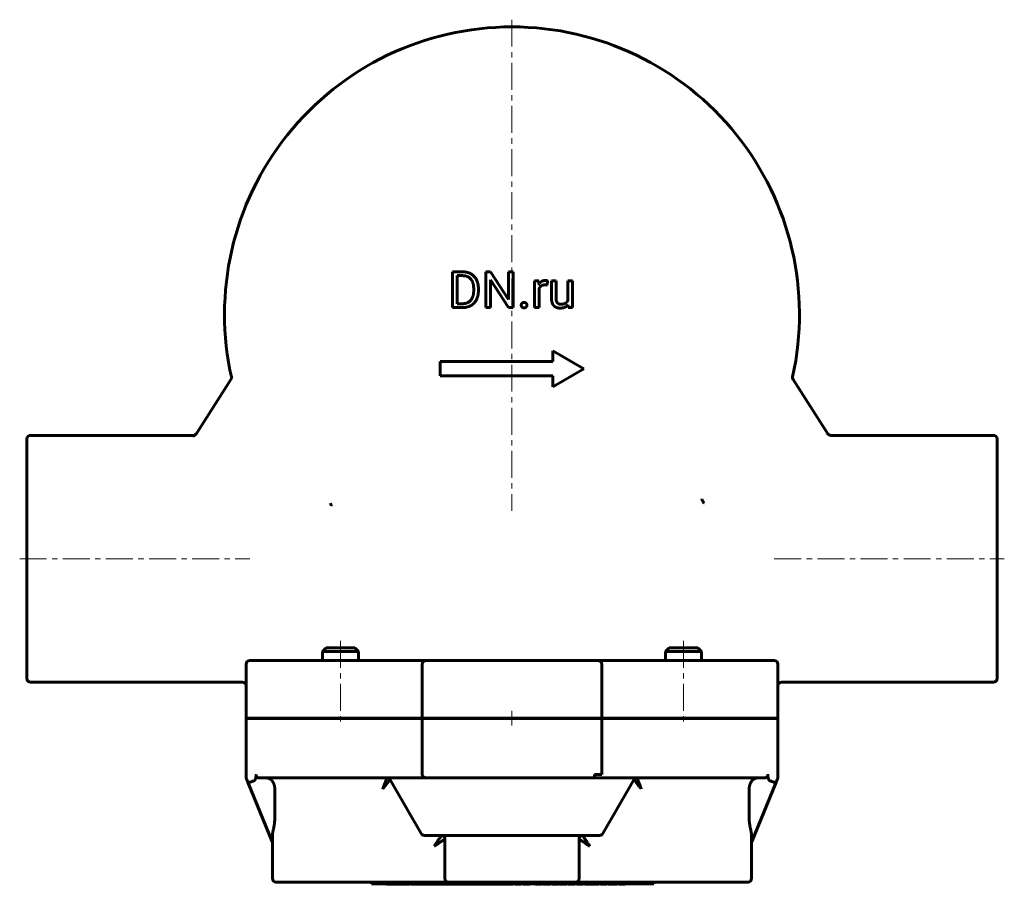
# Model space of a CAD drawing. Header units: millimetres. Extents: x -137 to 137, y -119 to 121.
import ezdxf

# ---------------------------------------------------------------- set-up
doc = ezdxf.new("R2010")
doc.units = ezdxf.units.MM
doc.linetypes.add('K5LT_AXLED', pattern=[12, 7.5, -1.5, 1.5, -1.5])
doc.linetypes.add('K5LT_BASIC', pattern=[0])
doc.layers.add('Системный слой (1)', color=7, linetype='Continuous', true_color=0x6c6c6c)

# ---------------------------------------------------------------- blocks, each defined once
blk = doc.blocks.new('U0')
at = {"layer": 'Системный слой (1)', "color": 143, "linetype": 'K5LT_BASIC', "lineweight": 60, "true_color": 0x33acca}
for p, q in [((-42.73, -56.96), (-42.56, -57)), ((-42.56, -57), (-42.43, -57.02)), ((-42.43, -57.02), (-42.33, -57.03))]:
    blk.add_line(p, q, dxfattribs=at)
blk = doc.blocks.new('U1')
at = {"layer": 'Системный слой (1)', "color": 143, "linetype": 'K5LT_BASIC', "lineweight": 60, "true_color": 0x33acca}
for p, q in [((-52.73, -54.53), (-47.73, -54.53)), ((-47.73, -54.53), (-42.73, -54.53))]:
    blk.add_line(p, q, dxfattribs=at)
blk = doc.blocks.new('U2')
at = {"layer": 'Системный слой (1)', "color": 143, "linetype": 'K5LT_BASIC', "lineweight": 60, "true_color": 0x33acca}
for p, q in [((-47.73, -53.53), (-51.73, -53.53)), ((-43.73, -53.53), (-47.73, -53.53))]:
    blk.add_line(p, q, dxfattribs=at)
blk = doc.blocks.new('U3')
at = {"layer": 'Системный слой (1)', "color": 143, "linetype": 'K5LT_BASIC', "lineweight": 60, "true_color": 0x33acca}
for start, end in [(89.9981, 90), (30, 89.9981)]:
    blk.add_arc((-34.81, -90.7), 1, start, end, dxfattribs=at)
blk = doc.blocks.new('U4')
at = {"layer": 'Системный слой (1)', "color": 143, "linetype": 'K5LT_BASIC', "lineweight": 60, "true_color": 0x33acca}
for p, q in [((73.85, -57.5), (73.87, -57.54)), ((73.87, -57.54), (73.89, -57.57)), ((73.89, -57.57), (73.91, -57.61))]:
    blk.add_line(p, q, dxfattribs=at)
blk = doc.blocks.new('U5')
at = {"layer": 'Системный слой (1)', "color": 143, "linetype": 'K5LT_BASIC', "lineweight": 60, "true_color": 0x33acca}
for p, q in [((73.87, -57.53), (73.84, -57.49)), ((73.89, -57.58), (73.87, -57.53)), ((73.91, -57.62), (73.89, -57.58))]:
    blk.add_line(p, q, dxfattribs=at)
blk = doc.blocks.new('U6')
at = {"layer": 'Системный слой (1)', "color": 143, "linetype": 'K5LT_BASIC', "lineweight": 60, "true_color": 0x33acca}
for start, end in [(26.5802, 32.7243), (0, 6.2518)]:
    blk.add_arc((73, -58.03), 1, start, end, dxfattribs=at)
blk = doc.blocks.new('U7')
at = {"layer": 'Системный слой (1)', "color": 143, "linetype": 'K5LT_BASIC', "lineweight": 60, "true_color": 0x33acca}
for p, q in [((-23, -89.7), (-24, -89.7)), ((24, -89.7), (23, -89.7))]:
    blk.add_line(p, q, dxfattribs=at)
blk = doc.blocks.new('U8')
at = {"layer": 'Системный слой (1)', "color": 143, "linetype": 'K5LT_BASIC', "lineweight": 60, "true_color": 0x33acca}
for p, q in [((42.33, -57.03), (42.43, -57.02)), ((42.43, -57.02), (42.56, -57)), ((42.56, -57), (42.73, -56.96))]:
    blk.add_line(p, q, dxfattribs=at)
blk = doc.blocks.new('U9')
at = {"layer": 'Системный слой (1)', "color": 143, "linetype": 'K5LT_BASIC', "lineweight": 60, "true_color": 0x33acca}
for p, q in [((-88.71, 5.63), (-88.38, 5.68)), ((-88.38, 5.68), (-88.09, 5.84)), ((-88.09, 5.84), (-87.86, 6.09))]:
    blk.add_line(p, q, dxfattribs=at)
blk = doc.blocks.new('U10')
at = {"layer": 'Системный слой (1)', "color": 143, "linetype": 'K5LT_BASIC', "lineweight": 60, "true_color": 0x33acca}
for p, q in [((135, -28.7), (135, 4.63)), ((135, -62.03), (135, -28.7))]:
    blk.add_line(p, q, dxfattribs=at)
blk = doc.blocks.new('U11')
at = {"layer": 'Системный слой (1)', "color": 143, "linetype": 'K5LT_BASIC', "lineweight": 60, "true_color": 0x33acca}
for start, end in [(90.0019, 150), (90, 90.0019)]:
    blk.add_arc((34.81, -90.7), 1, start, end, dxfattribs=at)
blk = doc.blocks.new('U12')
at = {"layer": 'Системный слой (1)', "color": 143, "linetype": 'K5LT_BASIC', "lineweight": 60, "true_color": 0x33acca}
for p, q in [((47.73, -53.53), (43.73, -53.53)), ((51.73, -53.53), (47.73, -53.53))]:
    blk.add_line(p, q, dxfattribs=at)
blk = doc.blocks.new('U13')
at = {"layer": 'Системный слой (1)', "color": 143, "linetype": 'K5LT_BASIC', "lineweight": 60, "true_color": 0x33acca}
for p, q in [((42.73, -54.53), (47.73, -54.53)), ((47.73, -54.53), (52.73, -54.53))]:
    blk.add_line(p, q, dxfattribs=at)

msp = doc.modelspace()

# ---------------------------------------------------------------- linework, layer by layer
at = {"layer": 'Системный слой (1)', "color": 30, "linetype": 'K5LT_AXLED', "lineweight": 18, "true_color": 0xff8000}
for p, q in [((0, 121.3), (0, -15.33)), ((-137, -28.7), (-73, -28.7)), ((73, -28.7), (137, -28.7)), ((-47.73, -51.53), (-47.73, -75.03)), ((47.73, -51.53), (47.73, -75.03)), ((0, -71.03), (0, -75.13))]:
    msp.add_line(p, q, dxfattribs=at)
at = {"layer": 'Системный слой (1)', "color": 143, "linetype": 'K5LT_BASIC', "lineweight": 60, "true_color": 0x33acca}
for p, q in [((-16.57, 51.15), (-13.75, 51.15)), ((-16.57, 41.18), (-16.57, 51.15)), ((-15.25, 50.07), (-13.75, 50.07)), ((-15.25, 42.26), (-15.25, 50.07)), ((-7.31, 51.15), (-5.99, 51.15)), ((-7.31, 41.18), (-7.31, 51.15)), ((-5.99, 51.15), (-0.95, 43.44)), ((-0.95, 51.15), (0.36, 51.15)), ((-0.95, 43.44), (-0.95, 51.15)), ((0.36, 51.15), (0.36, 41.18)), ((-0.97, 41.18), (-5.99, 48.87)), ((-5.99, 48.87), (-5.99, 41.18)), ((6.26, 41.18), (6.26, 48.59)), ((6.26, 48.59), (7.49, 48.59)), ((7.49, 48.59), (7.51, 47.74)), ((9.84, 48.63), (9.83, 47.45)), ((10.99, 48.59), (12.26, 48.59)), ((10.99, 43.81), (10.99, 48.59)), ((12.26, 48.59), (12.26, 43.8)), ((15.55, 43.2), (15.55, 48.59)), ((15.55, 48.59), (16.83, 48.59)), ((16.83, 48.59), (16.83, 41.18)), ((-10.66, 46.47), (-10.66, 45.86)), ((-9.35, 46.46), (-9.35, 45.86)), ((7.52, 46.44), (7.52, 41.18)), ((-16.57, 41.18), (-13.87, 41.18)), ((-15.25, 42.26), (-13.87, 42.26)), ((-7.31, 41.18), (-5.99, 41.18)), ((-0.97, 41.18), (0.36, 41.18)), ((6.26, 41.18), (7.52, 41.18)), ((15.61, 41.18), (15.59, 41.91)), ((15.61, 41.18), (16.83, 41.18)), ((11.34, 26.18), (11.34, 29.18)), ((11.34, 29.18), (20, 24.18)), ((-20, 26.18), (11.34, 26.18)), ((-20, 22.18), (-20, 26.18)), ((-20, 22.18), (11.34, 22.18)), ((20, 24.18), (11.34, 19.18)), ((11.34, 19.18), (11.34, 22.18)), ((-78.7, 20.46), (-87.63, 6.45)), ((-78.7, 20.46), (-77.95, 21.64)), ((87.88, 6.06), (78.22, 21.22)), ((-88.71, 5.63), (-134, 5.63)), ((-87.63, 6.45), (-87.93, 5.99)), ((134, 5.63), (88.71, 5.63)), ((-135, 4.63), (-135, -62.03)), ((-51.73, -53.53), (-52.73, -54.53)), ((-52.73, -54.53), (-52.73, -57.03)), ((-43.73, -53.53), (-42.73, -54.53)), ((-42.73, -54.53), (-42.73, -57.03)), ((43.73, -53.53), (42.73, -54.53)), ((42.73, -54.53), (42.73, -57.03)), ((51.73, -53.53), (52.73, -54.53)), ((52.73, -54.53), (52.73, -57.03)), ((-72, -57.03), (-73, -57.03)), ((-72, -57.03), (-73, -57.03)), ((-71.77, -57.03), (-72, -57.03)), ((-69.88, -57.03), (-71.77, -57.03)), ((-61.58, -57.03), (-69.88, -57.03)), ((-61.5, -57.03), (-61.58, -57.03)), ((-50.22, -57.03), (-61.5, -57.03)), ((-49.94, -57.03), (-50.22, -57.03)), ((-25.36, -57.03), (-49.94, -57.03)), ((-24, -57.03), (-25.36, -57.03)), ((-23, -57.03), (-24, -57.03)), ((23, -57.03), (-23, -57.03)), ((24, -57.03), (23, -57.03)), ((25.36, -57.03), (24, -57.03)), ((49.94, -57.03), (25.36, -57.03)), ((50.22, -57.03), (49.94, -57.03)), ((61.5, -57.03), (50.22, -57.03)), ((61.58, -57.03), (61.5, -57.03)), ((69.88, -57.03), (61.58, -57.03)), ((71.77, -57.03), (69.88, -57.03)), ((72, -57.03), (71.77, -57.03)), ((73, -57.03), (72, -57.03)), ((73, -57.03), (72, -57.03)), ((-74, -58.03), (-74, -73.03)), ((-25, -58.03), (-25, -73.03)), ((25, -73.03), (25, -58.03)), ((74, -73.03), (74, -58.03)), ((-75, -63.03), (-134, -63.03)), ((134, -63.03), (75, -63.03)), ((-74, -73.03), (-72, -73.03)), ((-72, -73.13), (-74, -73.13)), ((-74, -73.13), (-74, -89.31)), ((-71.77, -73.03), (-72, -73.03)), ((-71.77, -73.13), (-72, -73.13)), ((-71.77, -73.03), (-70.83, -73.03)), ((-70.83, -73.13), (-71.77, -73.13)), ((-62.52, -73.03), (-70.83, -73.03)), ((-62.52, -73.13), (-70.83, -73.13)), ((-62.52, -73.03), (-62.49, -73.03)), ((-62.49, -73.13), (-62.52, -73.13)), ((-62.49, -73.03), (-50.4, -73.03)), ((-50.4, -73.13), (-62.49, -73.13)), ((-50.4, -73.03), (-50.26, -73.03)), ((-50.26, -73.13), (-50.4, -73.13)), ((-25.68, -73.03), (-50.26, -73.03)), ((-25.68, -73.13), (-50.26, -73.13)), ((-25.68, -73.03), (-25, -73.03)), ((-25, -73.13), (-25.68, -73.13)), ((-25.12, -73.03), (-25.12, -73.13)), ((-25, -73.03), (-23, -73.03)), ((-23, -73.13), (-25, -73.13)), ((-25, -73.13), (-25, -88.7)), ((23, -73.03), (-23, -73.03)), ((23, -73.13), (-23, -73.13)), ((23, -73.03), (25, -73.03)), ((25, -73.13), (23, -73.13)), ((25, -73.03), (25.68, -73.03)), ((25, -73.13), (25, -88.7)), ((25.68, -73.13), (25, -73.13)), ((25.12, -73.03), (25.12, -73.13)), ((50.26, -73.03), (25.68, -73.03)), ((50.26, -73.13), (25.68, -73.13)), ((50.26, -73.03), (50.4, -73.03)), ((50.4, -73.13), (50.26, -73.13)), ((50.4, -73.03), (62.49, -73.03)), ((62.49, -73.13), (50.4, -73.13)), ((62.49, -73.03), (62.52, -73.03)), ((62.52, -73.13), (62.49, -73.13)), ((70.83, -73.03), (62.52, -73.03)), ((70.83, -73.13), (62.52, -73.13)), ((70.83, -73.03), (71.77, -73.03)), ((71.77, -73.13), (70.83, -73.13)), ((72, -73.03), (71.77, -73.03)), ((72, -73.13), (71.77, -73.13)), ((72, -73.03), (74, -73.03)), ((74, -73.13), (72, -73.13)), ((74, -73.13), (74, -89.31)), ((-73.85, -90.06), (-73.63, -90.62)), ((-70.39, -89.7), (-69.88, -89.7)), ((-69.88, -89.7), (-61.58, -89.7)), ((-69.88, -89.7), (-68.38, -89.7)), ((-62.9, -89.7), (-64.68, -89.7)), ((-61.58, -89.7), (-61.5, -89.7)), ((-61.5, -89.7), (-50.22, -89.7)), ((-50.22, -89.7), (-49.94, -89.7)), ((-49.94, -89.7), (-25.36, -89.7)), ((-25.29, -105.2), (-33.95, -90.2)), ((-25.36, -89.7), (-24, -89.7)), ((-24, -89.7), (-23, -89.7)), ((-23, -89.7), (23, -89.7)), ((25, -88.7), (23, -88.7)), ((23, -88.7), (23, -89.7)), ((24, -89.7), (25.36, -89.7)), ((25.29, -105.2), (33.95, -90.2)), ((25.36, -89.7), (49.94, -89.7)), ((49.94, -89.7), (50.22, -89.7)), ((50.22, -89.7), (61.5, -89.7)), ((61.5, -89.7), (61.58, -89.7)), ((61.58, -89.7), (69.88, -89.7)), ((69.88, -89.7), (70.39, -89.7)), ((73.63, -90.62), (73.85, -90.06)), ((-73.63, -90.62), (-73.51, -90.91)), ((-73.51, -90.91), (-66.68, -107.7)), ((-66.02, -100.94), (-66.02, -92.7)), ((66.02, -92.7), (66.02, -100.94)), ((66.68, -107.7), (73.51, -90.91)), ((73.51, -90.91), (73.63, -90.62)), ((-71.94, -94.76), (-71.7, -95.36)), ((71.7, -95.36), (71.95, -94.74)), ((-66.68, -105.96), (-66.68, -117.7)), ((-24.42, -105.7), (24.42, -105.7)), ((-18.65, -106.7), (-18.65, -117.7)), ((18.65, -106.7), (18.65, -117.7)), ((66.68, -117.7), (66.68, -105.96)), ((-65.68, -118.7), (-64.68, -118.7)), ((-64.68, -118.7), (-21.65, -118.7)), ((-39.14, -118.7), (-39.14, -119.2)), ((39.49, -119.2), (-39.14, -119.2)), ((-34.97, -119.3), (-34.97, -119.2)), ((-34.28, -119.3), (-34.97, -119.3)), ((-33.18, -119.3), (-34.28, -119.3)), ((-33.18, -119.3), (-33.18, -119.2)), ((-32.57, -119.3), (-33.18, -119.3)), ((-32.57, -119.3), (-32.57, -119.2)), ((-32.13, -119.3), (-32.57, -119.3)), ((-32.13, -119.3), (-32.13, -119.2)), ((-31.55, -119.3), (-32.13, -119.3)), ((-31.55, -119.3), (-31.55, -119.2)), ((-30.32, -119.3), (-31.55, -119.3)), ((-30.32, -119.3), (-30.32, -119.2)), ((-29.95, -119.3), (-30.32, -119.3)), ((-29.95, -119.3), (-29.95, -119.2)), ((-29.81, -119.3), (-29.95, -119.3)), ((-29.81, -119.3), (-29.81, -119.2)), ((-29.25, -119.3), (-29.81, -119.3)), ((-29.25, -119.3), (-29.25, -119.2)), ((-28.76, -119.3), (-29.25, -119.3)), ((-28.76, -119.3), (-28.76, -119.2)), ((-28.39, -119.3), (-28.76, -119.3)), ((-28.39, -119.3), (-28.39, -119.2)), ((-28.1, -119.3), (-28.1, -119.2)), ((-28.06, -119.3), (-28.1, -119.3)), ((-28.06, -119.3), (-28.06, -119.2)), ((-27.27, -119.3), (-28.06, -119.3)), ((-26.5, -119.3), (-27.27, -119.3)), ((-26.15, -119.3), (-26.5, -119.3)), ((-26.15, -119.3), (-26.15, -119.2)), ((-25.7, -119.3), (-26.15, -119.3)), ((-25.7, -119.3), (-25.7, -119.2)), ((-25.66, -119.3), (-25.7, -119.3)), ((-25.66, -119.3), (-25.66, -119.2)), ((-25.49, -119.3), (-25.66, -119.3)), ((-25.49, -119.3), (-25.49, -119.2)), ((-25.09, -119.3), (-25.49, -119.3)), ((-25.09, -119.3), (-25.09, -119.2)), ((-24.96, -119.3), (-25.09, -119.3)), ((-24.39, -119.3), (-24.96, -119.3)), ((-23.83, -119.3), (-24.39, -119.3)), ((-23.69, -119.3), (-23.83, -119.3)), ((-23.69, -119.3), (-23.69, -119.2)), ((-23.29, -119.3), (-23.69, -119.3)), ((-23.29, -119.3), (-23.29, -119.2)), ((-22.91, -119.3), (-23.29, -119.3)), ((-22.91, -119.3), (-22.91, -119.2)), ((-21.88, -119.3), (-22.91, -119.3)), ((-21.88, -119.3), (-21.88, -119.2)), ((-21.49, -119.3), (-21.88, -119.3)), ((-21.65, -118.7), (-17.65, -118.7)), ((-21.49, -119.3), (-21.49, -119.2)), ((-21.1, -119.3), (-21.49, -119.3)), ((-21.1, -119.3), (-21.1, -119.2)), ((-21.09, -119.3), (-21.1, -119.3)), ((-21.09, -119.3), (-21.09, -119.2)), ((-20.8, -119.3), (-21.09, -119.3)), ((-20.8, -119.3), (-20.8, -119.2)), ((-20.03, -119.3), (-20.8, -119.3)), ((-19.35, -119.3), (-20.03, -119.3)), ((-19.35, -119.3), (-19.35, -119.2)), ((-19.16, -119.3), (-19.35, -119.3)), ((-19.16, -119.3), (-19.16, -119.2)), ((-18.98, -119.3), (-19.16, -119.3)), ((-18.98, -119.3), (-18.98, -119.2)), ((-18.28, -119.3), (-18.98, -119.3)), ((-17.59, -119.3), (-18.28, -119.3)), ((-17.65, -118.7), (17.65, -118.7)), ((-17.34, -119.3), (-17.59, -119.3)), ((-17.34, -119.3), (-17.34, -119.2)), ((-17.07, -119.3), (-17.34, -119.3)), ((-17.07, -119.3), (-17.07, -119.2)), ((-15.13, -119.3), (-17.07, -119.3)), ((-15.13, -119.3), (-15.13, -119.2)), ((-15.01, -119.3), (-15.13, -119.3)), ((-15.01, -119.3), (-15.01, -119.2)), ((-13.98, -119.3), (-15.01, -119.3)), ((-12.96, -119.3), (-13.98, -119.3)), ((-12.96, -119.3), (-12.96, -119.2)), ((-12.86, -119.3), (-12.96, -119.3)), ((-12.86, -119.3), (-12.86, -119.2)), ((-12.73, -119.3), (-12.86, -119.3)), ((-12.73, -119.3), (-12.73, -119.2)), ((-11.71, -119.3), (-12.73, -119.3)), ((-10.69, -119.3), (-11.71, -119.3)), ((-10.69, -119.3), (-10.69, -119.2)), ((-10.59, -119.3), (-10.69, -119.3)), ((-10.57, -119.3), (-10.59, -119.3)), ((-10.57, -119.3), (-10.57, -119.2)), ((-8.62, -119.3), (-10.57, -119.3)), ((-8.62, -119.3), (-8.62, -119.2)), ((-8.34, -119.3), (-8.62, -119.3)), ((-8.34, -119.3), (-8.34, -119.2)), ((-7.5, -119.3), (-8.34, -119.3)), ((-6.9, -119.3), (-7.5, -119.3)), ((-6.66, -119.3), (-6.9, -119.3)), ((-6.66, -119.3), (-6.66, -119.2)), ((-6.54, -119.3), (-6.66, -119.3)), ((-6.54, -119.3), (-6.54, -119.2)), ((-6.38, -119.3), (-6.54, -119.3)), ((-6.38, -119.3), (-6.38, -119.2)), ((-6.3, -119.3), (-6.38, -119.3)), ((-6.3, -119.3), (-6.3, -119.2)), ((-5.28, -119.3), (-6.3, -119.3)), ((-4.26, -119.3), (-5.28, -119.3)), ((-4.26, -119.3), (-4.26, -119.2)), ((-4.13, -119.3), (-4.26, -119.3)), ((-4.13, -119.3), (-4.13, -119.2)), ((-3.98, -119.3), (-4.13, -119.3)), ((-3.98, -119.3), (-3.98, -119.2)), ((-3.53, -119.3), (-3.98, -119.3)), ((-3.53, -119.3), (-3.53, -119.2)), ((-2.13, -119.3), (-3.53, -119.3)), ((-2.13, -119.3), (-2.13, -119.2)), ((-1.91, -119.3), (-2.13, -119.3)), ((-1.91, -119.3), (-1.91, -119.2)), ((-1.61, -119.3), (-1.91, -119.3)), ((-1.61, -119.3), (-1.61, -119.2)), ((-1.22, -119.3), (-1.61, -119.3)), ((-1.22, -119.3), (-1.22, -119.2)), ((-1.14, -119.3), (-1.22, -119.3)), ((-1.14, -119.3), (-1.14, -119.2)), ((-0.75, -119.3), (-1.14, -119.3)), ((-0.19, -119.3), (-0.75, -119.3)), ((-0.19, -119.3), (-0.19, -119.2)), ((0.19, -119.3), (-0.19, -119.3)), ((0.19, -119.3), (0.19, -119.2)), ((0.75, -119.3), (0.75, -119.2)), ((1.13, -119.3), (0.75, -119.3)), ((1.13, -119.3), (1.13, -119.2)), ((2.19, -119.3), (1.13, -119.3)), ((2.19, -119.3), (2.19, -119.2)), ((2.55, -119.3), (2.19, -119.3)), ((2.55, -119.3), (2.55, -119.2)), ((3.11, -119.3), (3.11, -119.2)), ((3.5, -119.3), (3.11, -119.3)), ((3.5, -119.3), (3.5, -119.2)), ((3.93, -119.3), (3.5, -119.3)), ((4.02, -119.3), (3.93, -119.3)), ((4.02, -119.3), (4.02, -119.2)), ((4.69, -119.3), (4.02, -119.3)), ((4.79, -119.3), (4.69, -119.3)), ((4.79, -119.3), (4.79, -119.2)), ((4.95, -119.3), (4.79, -119.3)), ((4.95, -119.3), (4.95, -119.2)), ((6.51, -119.3), (6.51, -119.2)), ((8.31, -119.3), (6.51, -119.3)), ((8.31, -119.3), (8.31, -119.2)), ((8.71, -119.3), (8.71, -119.2)), ((9.73, -119.3), (8.71, -119.3)), ((10.75, -119.3), (9.73, -119.3)), ((10.75, -119.3), (10.75, -119.2)), ((11.14, -119.3), (11.14, -119.2)), ((12.95, -119.3), (11.14, -119.3)), ((12.95, -119.3), (12.95, -119.2)), ((13.25, -119.3), (13.25, -119.2)), ((13.27, -119.3), (13.25, -119.3)), ((13.34, -119.3), (13.27, -119.3)), ((13.52, -119.3), (13.34, -119.3)), ((13.74, -119.3), (13.52, -119.3)), ((13.74, -119.3), (13.74, -119.2)), ((13.77, -119.3), (13.74, -119.3)), ((13.77, -119.3), (13.77, -119.2)), ((15.27, -119.3), (13.77, -119.3)), ((15.27, -119.3), (15.27, -119.2)), ((15.67, -119.3), (15.67, -119.2)), ((15.85, -119.3), (15.67, -119.3)), ((15.85, -119.3), (15.85, -119.2)), ((16.55, -119.3), (15.85, -119.3)), ((17.24, -119.3), (16.55, -119.3)), ((17.49, -119.3), (17.24, -119.3)), ((17.49, -119.3), (17.49, -119.2)), ((17.65, -118.7), (21.65, -118.7)), ((18.03, -119.3), (18.03, -119.2)), ((18.87, -119.3), (18.03, -119.3)), ((19.47, -119.3), (18.87, -119.3)), ((19.71, -119.3), (19.47, -119.3)), ((19.71, -119.3), (19.71, -119.2)), ((19.83, -119.3), (19.71, -119.3)), ((19.83, -119.3), (19.83, -119.2)), ((20.23, -119.3), (20.23, -119.2)), ((20.62, -119.3), (20.23, -119.3)), ((20.62, -119.3), (20.62, -119.2)), ((21.05, -119.3), (20.62, -119.3)), ((21.14, -119.3), (21.05, -119.3)), ((21.14, -119.3), (21.14, -119.2)), ((21.81, -119.3), (21.14, -119.3)), ((21.65, -118.7), (64.68, -118.7)), ((21.91, -119.3), (21.81, -119.3)), ((21.91, -119.3), (21.91, -119.2)), ((22.07, -119.3), (21.91, -119.3)), ((22.07, -119.3), (22.07, -119.2)), ((22.15, -119.3), (22.15, -119.2)), ((23.18, -119.3), (22.15, -119.3)), ((24.2, -119.3), (23.18, -119.3)), ((24.2, -119.3), (24.2, -119.2)), ((24.59, -119.3), (24.59, -119.2)), ((25.43, -119.3), (24.59, -119.3)), ((26.03, -119.3), (25.43, -119.3)), ((26.27, -119.3), (26.03, -119.3)), ((26.27, -119.3), (26.27, -119.2)), ((26.39, -119.3), (26.27, -119.3)), ((26.39, -119.3), (26.39, -119.2)), ((26.79, -119.3), (26.79, -119.2)), ((27.18, -119.3), (26.79, -119.3)), ((27.18, -119.3), (27.18, -119.2)), ((27.57, -119.3), (27.18, -119.3)), ((28.25, -119.3), (27.57, -119.3)), ((28.25, -119.3), (28.25, -119.2)), ((28.48, -119.3), (28.25, -119.3)), ((28.48, -119.3), (28.48, -119.2)), ((28.75, -119.3), (28.75, -119.2)), ((29.14, -119.3), (28.75, -119.3)), ((29.14, -119.3), (29.14, -119.2)), ((29.7, -119.3), (29.7, -119.2)), ((29.98, -119.3), (29.7, -119.3)), ((29.98, -119.3), (29.98, -119.2)), ((30.31, -119.3), (29.98, -119.3)), ((30.31, -119.3), (30.31, -119.2)), ((30.65, -119.3), (30.31, -119.3)), ((30.99, -119.3), (30.65, -119.3)), ((30.99, -119.3), (30.99, -119.2)), ((31.33, -119.3), (30.99, -119.3)), ((31.33, -119.3), (31.33, -119.2)), ((31.5, -119.3), (31.33, -119.3)), ((31.5, -119.3), (31.5, -119.2)), ((39.49, -118.7), (39.49, -119.2)), ((64.68, -118.7), (65.68, -118.7))]:
    msp.add_line(p, q, dxfattribs=at)
for centre, radius, start, end in [((0, 39.3), 80, 90, 192.8181), ((0, 39.3), 80, 347.4781, 90), ((79.07, 21.74), 1, 167.4781, 212.5178), ((-134, 4.63), 1, 90, 180), ((134, 4.63), 1, 0, 90), ((-73, -58.03), 1, 90, 180), ((-73, -58.03), 1, 146.8936, 149.1002), ((-24, -58.03), 1, 90, 180), ((24, -58.03), 1, 0, 90), ((73, -58.03), 1, 0, 90), ((-134, -62.03), 1, 180, 270), ((134, -62.03), 1, 270, 0), ((-75, -64.03), 1, 0, 90), ((75, -64.03), 1, 90, 180), ((-72, -89.31), 2, 180, 202.1423), ((-24, -88.7), 1, 180, 270), ((72, -89.31), 2, 337.8577, 0), ((-24.42, -104.7), 1, 210, 270), ((-19.65, -106.7), 1, 0, 90), ((19.65, -106.7), 1, 90, 180), ((24.42, -104.7), 1, 270, 330), ((-65.68, -117.7), 1, 180, 270), ((-17.65, -117.7), 1, 180, 270), ((17.65, -117.7), 1, 270, 0), ((65.68, -117.7), 1, 270, 0)]:
    msp.add_arc(centre, radius, start, end, dxfattribs=at)
for points, degree in [([(-9.35, 46.46), (-9.35, 47.54), (-9.98, 49.27), (-11.15, 50.5), (-12.77, 51.15), (-13.75, 51.15)], 2), ([(-10.66, 46.47), (-10.66, 47.33), (-11.07, 48.67), (-11.87, 49.59), (-13.01, 50.07), (-13.75, 50.07)], 2), ([(9.28, 48.73), (8.67, 48.73), (8.24, 48.47)], 2), ([(9.22, 47.51), (9.39, 47.51), (9.67, 47.49), (9.83, 47.45)], 2), ([(9.59, 48.7), (9.41, 48.73), (9.28, 48.73)], 2), ([(9.84, 48.63), (9.77, 48.67), (9.59, 48.7)], 2), ([(-13.87, 41.18), (-12.83, 41.18), (-11.17, 41.83), (-9.98, 43.05), (-9.35, 44.78), (-9.35, 45.86)], 2), ([(-13.87, 42.26), (-12.8, 42.26), (-11.38, 43.15), (-10.66, 44.78), (-10.66, 45.86)], 2), ([(2.78, 42.4), (2.57, 42.17), (2.57, 41.85)], 2), ([(2.57, 41.85), (2.57, 41.54), (2.78, 41.32)], 2), ([(3.36, 42.62), (2.98, 42.62), (2.78, 42.4)], 2), ([(2.78, 41.32), (2.98, 41.1), (3.36, 41.1)], 2), ([(3.95, 42.4), (3.74, 42.62), (3.36, 42.62)], 2), ([(3.36, 41.1), (3.74, 41.1), (3.95, 41.32)], 2), ([(4.15, 41.85), (4.15, 42.17), (3.95, 42.4)], 2), ([(3.95, 41.32), (4.15, 41.54), (4.15, 41.85)], 2), ([(10.99, 43.81), (10.99, 43.07), (11.17, 42.54)], 2), ([(11.17, 42.54), (11.34, 42.02), (11.66, 41.69)], 2), ([(11.66, 41.69), (11.99, 41.36), (12.43, 41.2)], 2), ([(12.37, 42.97), (12.26, 43.3), (12.26, 43.8)], 2), ([(13.12, 42.19), (12.88, 42.27), (12.48, 42.65), (12.37, 42.97)], 2), ([(12.43, 41.2), (12.88, 41.04), (13.42, 41.04)], 2), ([(13.62, 42.12), (13.36, 42.12), (13.12, 42.19)], 2), ([(13.42, 41.04), (14.22, 41.04), (14.77, 41.3)], 2), ([(14.9, 42.43), (14.43, 42.12), (13.62, 42.12)], 2), ([(14.77, 41.3), (15.26, 41.53), (15.59, 41.91)], 2), ([(15.55, 43.2), (15.34, 42.72), (14.9, 42.43)], 2), ([(88.71, 5.63), (88.37, 5.63), (88.04, 5.81), (87.86, 6.09)], 3)]:
    msp.add_open_spline(points, degree=degree, dxfattribs=at)
for points, degree, knots in [([(8.24, 48.47), (7.8, 48.21), (7.52, 47.75), (7.51, 47.74)], 2, [0, 0, 0, 1.967275, 2, 2, 2]), ([(7.52, 46.44), (7.65, 46.76), (8.11, 47.23), (8.78, 47.51), (9.22, 47.51)], 2, [0, 0, 0, 0.9573, 1.97865, 3, 3, 3]), ([(-88.82, 5.46), (-88.76, 5.46), (-88.67, 5.48), (-88.56, 5.51), (-88.49, 5.53), (-88.44, 5.56), (-88.38, 5.59), (-88.33, 5.61), (-88.26, 5.65), (-88.22, 5.69), (-88.16, 5.73), (-88.13, 5.76), (-88.1, 5.79), (-88.06, 5.82), (-88.02, 5.87), (-87.98, 5.91), (-87.96, 5.94), (-87.94, 5.97), (-87.93, 5.99)], 3, [0, 0, 0, 0, 3.613181, 5.092339, 6.35122, 7.598363, 8.219416, 10.051816, 10.65328, 12.413253, 12.98937, 14.122354, 14.680706, 15.237787, 16.882414, 17.420524, 17.95117, 19, 19, 19, 19]), ([(-50.32, -13.99), (-50.32, -13.97), (-50.32, -13.91), (-50.33, -13.82), (-50.35, -13.73), (-50.38, -13.64), (-50.41, -13.53), (-50.47, -13.43), (-50.51, -13.36), (-50.53, -13.33)], 3, [0, 0, 0, 0, 0.843846, 2.529576, 3.648738, 5.040188, 6.426597, 8.355456, 10, 10, 10, 10]), ([(53.48, -13.19), (53.43, -13.14), (53.34, -13.03), (53.2, -12.86), (53.1, -12.72), (53.01, -12.58), (52.92, -12.42), (52.85, -12.25), (52.83, -12.15), (52.82, -12.1), (52.82, -12.09)], 3, [0, 0, 0, 0, 1.712072, 3.420304, 4.631321, 5.568492, 6.9267, 8.955732, 10.557065, 11, 11, 11, 11]), ([(-73.93, -57.67), (-73.93, -57.66), (-73.92, -57.65), (-73.92, -57.63), (-73.91, -57.62), (-73.9, -57.6), (-73.9, -57.59), (-73.89, -57.57), (-73.88, -57.56), (-73.87, -57.54), (-73.87, -57.53), (-73.86, -57.52), (-73.86, -57.52), (-73.86, -57.52), (-73.86, -57.52), (-73.86, -57.52)], 3, [0, 0, 0, 0, 2.026393, 2.026393, 4.052787, 4.052787, 6.07918, 6.07918, 8.105574, 8.105574, 9.444478, 9.444478, 9.826502, 9.826502, 10.131967, 10.131967, 10.131967, 10.131967]), ([(74, -58.02), (74, -58.01), (74, -58.01), (74, -58), (74, -57.99), (74, -57.98), (74, -57.98), (74, -57.96), (74, -57.96), (74, -57.94), (74, -57.93), (73.99, -57.92)], 3, [0, 0, 0, 0, 0.980672, 0.980672, 1.961343, 1.961343, 3.333642, 3.333642, 4.705941, 4.705941, 6.861494, 6.861494, 6.861494, 6.861494]), ([(-71.2, -88.7), (-71.21, -88.81), (-71.21, -88.94), (-71.23, -89.15), (-71.25, -89.31), (-71.27, -89.47), (-71.3, -89.62), (-71.32, -89.72), (-71.34, -89.83), (-71.36, -89.92), (-71.4, -90.03), (-71.43, -90.11), (-71.46, -90.19), (-71.49, -90.26), (-71.53, -90.32), (-71.57, -90.37), (-71.6, -90.4), (-71.63, -90.43), (-71.65, -90.44), (-71.67, -90.45), (-71.68, -90.46), (-71.69, -90.46)], 3, [0, 0, 0, 0, 3.397912, 4.566954, 6.912466, 9.159487, 10.241948, 12.161944, 12.970442, 14.361709, 15.467688, 16.860423, 17.549936, 18.57379, 19.409929, 20.047123, 20.787337, 21.274494, 21.427494, 21.62517, 22, 22, 22, 22]), ([(-71.2, -88.7), (-71.2, -88.75), (-71.2, -88.83), (-71.19, -88.97), (-71.15, -89.1), (-71.09, -89.24), (-71.02, -89.35), (-70.93, -89.46), (-70.79, -89.58), (-70.68, -89.64), (-70.61, -89.66)], 3, [0, 0, 0, 0, 1.287944, 1.88763, 3.683625, 4.746746, 5.975371, 7.088936, 8.772127, 11, 11, 11, 11]), ([(-70.39, -89.7), (-70.45, -89.7), (-70.52, -89.69), (-70.59, -89.67), (-70.61, -89.66)], 3, [0, 0, 0, 0, 3.599888, 5, 5, 5, 5]), ([(-66.02, -92.7), (-66.02, -92.61), (-66.03, -92.42), (-66.06, -92.17), (-66.1, -91.94), (-66.13, -91.78), (-66.17, -91.64), (-66.22, -91.49), (-66.27, -91.36), (-66.32, -91.23), (-66.37, -91.13), (-66.43, -91.02), (-66.48, -90.92), (-66.55, -90.81), (-66.61, -90.71), (-66.69, -90.62), (-66.76, -90.52), (-66.85, -90.42), (-66.94, -90.33), (-67.03, -90.24), (-67.14, -90.15), (-67.24, -90.07), (-67.34, -90.01), (-67.44, -89.95), (-67.54, -89.9), (-67.64, -89.85), (-67.76, -89.81), (-67.89, -89.76), (-68.05, -89.73), (-68.22, -89.7), (-68.33, -89.7), (-68.38, -89.7)], 3, [0, 0, 0, 0, 1.896279, 3.823822, 5.183364, 6.438429, 7.220838, 8.383642, 9.606621, 10.435279, 11.248184, 12.052284, 12.887342, 13.769267, 14.682245, 15.626775, 16.578355, 17.572349, 18.580424, 19.596748, 20.619227, 21.660398, 22.688746, 23.676076, 24.614412, 25.542858, 26.457547, 27.76932, 29.002209, 30.550486, 32, 32, 32, 32]), ([(-34.81, -89.7), (-34.82, -89.7), (-34.82, -89.7), (-34.82, -89.72), (-34.83, -89.75), (-34.85, -89.8), (-34.88, -89.88), (-34.91, -89.95), (-34.94, -90.02), (-34.97, -90.11), (-35.01, -90.2), (-35.05, -90.3), (-35.08, -90.4), (-35.12, -90.5), (-35.16, -90.61), (-35.21, -90.73), (-35.26, -90.87), (-35.32, -91.02), (-35.38, -91.18), (-35.44, -91.33), (-35.51, -91.51), (-35.58, -91.68), (-35.65, -91.88), (-35.71, -92.03), (-35.79, -92.23), (-35.85, -92.39), (-35.92, -92.57), (-35.95, -92.65), (-35.97, -92.7)], 3, [0, 0, 0, 0, 1.246032, 1.97633, 2.792605, 5.585204, 6.48743, 7.325147, 8.914793, 9.752575, 10.805171, 11.875611, 12.942412, 13.830015, 14.713985, 15.730084, 16.83787, 18.036798, 19.190062, 20.259824, 21.250379, 22.925362, 23.533635, 25.254642, 25.651772, 27.45502, 28.094575, 29, 29, 29, 29]), ([(-35.97, -92.7), (-35.84, -92.55), (-35.65, -92.31), (-35.4, -92), (-35.22, -91.77), (-35.04, -91.55), (-34.88, -91.36), (-34.74, -91.18), (-34.62, -91.03), (-34.51, -90.89), (-34.39, -90.75), (-34.27, -90.59), (-34.15, -90.45), (-34.05, -90.33), (-33.99, -90.25), (-33.96, -90.22), (-33.95, -90.2), (-33.95, -90.2), (-33.95, -90.2)], 3, [0, 0, 0, 0, 2.245403, 3.429357, 4.620528, 5.778211, 6.864386, 7.912419, 8.843655, 9.695973, 10.718305, 11.989474, 13.509474, 15.029474, 16.483979, 17.619655, 18.436482, 19, 19, 19, 19]), ([(33.95, -90.2), (33.95, -90.2), (33.95, -90.2), (33.96, -90.21), (33.98, -90.23), (34, -90.27), (34.04, -90.31), (34.07, -90.35), (34.12, -90.41), (34.17, -90.47), (34.23, -90.54), (34.28, -90.62), (34.35, -90.7), (34.42, -90.78), (34.49, -90.87), (34.56, -90.96), (34.64, -91.06), (34.73, -91.17), (34.84, -91.3), (34.94, -91.43), (35.05, -91.56), (35.17, -91.71), (35.28, -91.85), (35.42, -92.02), (35.52, -92.14), (35.66, -92.31), (35.76, -92.44), (35.88, -92.59), (35.94, -92.66), (35.97, -92.7)], 3, [0, 0, 0, 0, 1.288999, 2.04448, 2.888902, 4.800011, 5.777797, 6.711135, 7.577738, 9.2222, 10.08887, 11.177763, 12.285115, 13.388702, 14.306912, 15.221364, 16.272501, 17.418487, 18.658757, 19.851788, 20.958438, 21.983151, 23.715891, 24.34514, 26.125492, 26.536316, 28.401744, 29.063354, 30, 30, 30, 30]), ([(35.97, -92.7), (35.9, -92.51), (35.79, -92.23), (35.65, -91.86), (35.54, -91.58), (35.44, -91.32), (35.35, -91.09), (35.27, -90.88), (35.2, -90.7), (35.14, -90.53), (35.07, -90.36), (35, -90.17), (34.93, -90), (34.87, -89.86), (34.84, -89.76), (34.82, -89.72), (34.82, -89.7), (34.81, -89.7), (34.81, -89.7)], 3, [0, 0, 0, 0, 2.245403, 3.429357, 4.620528, 5.778211, 6.864386, 7.912419, 8.843655, 9.695973, 10.718305, 11.989474, 13.509474, 15.029474, 16.483979, 17.619655, 18.436482, 19, 19, 19, 19]), ([(68.38, -89.7), (68.31, -89.7), (68.16, -89.71), (67.96, -89.74), (67.79, -89.8), (67.66, -89.84), (67.54, -89.9), (67.43, -89.95), (67.32, -90.02), (67.23, -90.08), (67.14, -90.15), (67.06, -90.21), (66.98, -90.29), (66.9, -90.37), (66.82, -90.45), (66.74, -90.55), (66.66, -90.64), (66.59, -90.75), (66.52, -90.86), (66.44, -90.99), (66.38, -91.12), (66.31, -91.25), (66.26, -91.38), (66.21, -91.51), (66.17, -91.64), (66.14, -91.76), (66.1, -91.91), (66.07, -92.08), (66.04, -92.28), (66.02, -92.49), (66.02, -92.63), (66.02, -92.7)], 3, [0, 0, 0, 0, 1.910486, 3.851595, 5.220524, 6.481843, 7.26795, 8.435755, 9.663187, 10.494416, 11.309378, 12.114968, 12.951209, 13.833848, 14.747195, 15.691554, 16.642749, 17.635919, 18.642607, 19.65697, 20.677113, 21.715721, 22.741566, 23.726706, 24.662932, 25.588986, 26.5007, 27.80623, 29.03031, 30.565998, 32, 32, 32, 32]), ([(70.61, -89.66), (70.58, -89.67), (70.52, -89.69), (70.44, -89.7), (70.4, -89.7), (70.39, -89.7)], 3, [0, 0, 0, 0, 2.570253, 5.171955, 6, 6, 6, 6]), ([(70.61, -89.66), (70.67, -89.64), (70.79, -89.58), (70.94, -89.45), (71.04, -89.32), (71.1, -89.22), (71.15, -89.11), (71.17, -89.01), (71.19, -88.9), (71.2, -88.81), (71.2, -88.74), (71.2, -88.7)], 3, [0, 0, 0, 0, 2.218601, 4.354489, 6.185078, 6.965358, 7.647012, 9.634829, 9.903921, 10.964293, 12, 12, 12, 12]), ([(71.69, -90.46), (71.68, -90.45), (71.65, -90.44), (71.62, -90.42), (71.6, -90.4), (71.57, -90.36), (71.53, -90.31), (71.49, -90.26), (71.46, -90.19), (71.44, -90.14), (71.41, -90.07), (71.39, -90), (71.36, -89.92), (71.34, -89.82), (71.32, -89.72), (71.29, -89.56), (71.26, -89.38), (71.23, -89.12), (71.21, -88.89), (71.2, -88.74), (71.2, -88.7)], 3, [0, 0, 0, 0, 0.556591, 0.933035, 1.285677, 1.797696, 2.502277, 3.599907, 4.020335, 4.951515, 5.571701, 6.408808, 7.557013, 8.193965, 10.122361, 11.045745, 13.663611, 16.147045, 19.568001, 21, 21, 21, 21]), ([(-71.69, -90.46), (-71.85, -90.52), (-72.09, -90.61), (-72.37, -90.71), (-72.6, -90.79), (-72.79, -90.84), (-72.96, -90.88), (-73.09, -90.91), (-73.23, -90.94), (-73.34, -90.95), (-73.4, -90.95), (-73.47, -90.94), (-73.5, -90.93), (-73.51, -90.91)], 3, [0, 0, 0, 0, 2.366865, 3.6628, 4.412833, 6.301767, 7.0684, 7.812994, 9.350614, 10.541271, 11.269092, 11.875471, 14, 14, 14, 14]), ([(71.69, -90.46), (71.85, -90.52), (72.09, -90.61), (72.37, -90.71), (72.6, -90.79), (72.79, -90.84), (72.97, -90.89), (73.11, -90.92), (73.25, -90.94), (73.4, -90.95), (73.48, -90.94), (73.51, -90.92), (73.51, -90.91)], 3, [0, 0, 0, 0, 2.198279, 3.401899, 4.098499, 5.852854, 6.564866, 7.526472, 8.68449, 9.974701, 12.120985, 13, 13, 13, 13]), ([(-66.02, -100.94), (-66.02, -101.15), (-66.03, -101.5), (-66.06, -101.92), (-66.09, -102.21), (-66.11, -102.42), (-66.14, -102.63), (-66.17, -102.84), (-66.2, -103.04), (-66.24, -103.22), (-66.28, -103.46), (-66.34, -103.73), (-66.41, -104.08), (-66.49, -104.45), (-66.56, -104.8), (-66.61, -105.09), (-66.64, -105.33), (-66.67, -105.62), (-66.68, -105.83), (-66.68, -105.96)], 3, [0, 0, 0, 0, 2.303169, 3.910966, 4.71898, 5.522702, 6.312936, 7.095276, 7.848748, 8.578925, 9.270615, 10.576726, 11.758859, 13.431815, 15.170701, 16.196203, 17.240689, 18.269846, 20, 20, 20, 20]), ([(66.02, -100.94), (66.02, -101.07), (66.02, -101.33), (66.04, -101.73), (66.08, -102.13), (66.11, -102.45), (66.15, -102.7), (66.19, -102.94), (66.24, -103.23), (66.3, -103.55), (66.38, -103.94), (66.46, -104.31), (66.52, -104.62), (66.57, -104.89), (66.61, -105.14), (66.65, -105.47), (66.67, -105.73), (66.68, -105.9), (66.68, -105.96)], 3, [0, 0, 0, 0, 1.430053, 2.857926, 4.265902, 5.626462, 6.291725, 6.935901, 8.172983, 9.350816, 10.468622, 12.520647, 13.810701, 14.227655, 15.780205, 16.901436, 18.25368, 19, 19, 19, 19]), ([(-19.65, -105.7), (-19.65, -105.7), (-19.65, -105.7), (-19.66, -105.72), (-19.67, -105.73), (-19.68, -105.75), (-19.7, -105.78), (-19.72, -105.82), (-19.76, -105.87), (-19.81, -105.95), (-19.87, -106.03), (-19.92, -106.11), (-19.99, -106.21), (-20.07, -106.33), (-20.15, -106.46), (-20.22, -106.56), (-20.28, -106.65), (-20.33, -106.73), (-20.39, -106.82), (-20.48, -106.95), (-20.57, -107.08), (-20.66, -107.21), (-20.72, -107.32), (-20.79, -107.42), (-20.86, -107.53), (-20.96, -107.66), (-21.04, -107.8), (-21.15, -107.95), (-21.25, -108.1), (-21.36, -108.27), (-21.49, -108.47), (-21.59, -108.61), (-21.65, -108.7)], 3, [0, 0, 0, 0, 1.796893, 2.212306, 3.2267, 3.960054, 4.840021, 5.695555, 7.235639, 8.603734, 10.160877, 11.07925, 12.094411, 14.25525, 15.318476, 16.3545, 17.217663, 17.92639, 18.734788, 19.607627, 21.313541, 22.109749, 22.933878, 23.759036, 24.566505, 25.355123, 26.836334, 27.498096, 28.802544, 29.994697, 31.135179, 33, 33, 33, 33]), ([(-21.65, -108.7), (-21.58, -108.66), (-21.5, -108.6), (-21.39, -108.53), (-21.26, -108.44), (-21.13, -108.35), (-20.97, -108.25), (-20.87, -108.18), (-20.77, -108.11), (-20.67, -108.05), (-20.56, -107.97), (-20.42, -107.88), (-20.3, -107.8), (-20.19, -107.73), (-20.11, -107.68), (-20.02, -107.62), (-19.94, -107.56), (-19.83, -107.49), (-19.72, -107.42), (-19.62, -107.35), (-19.54, -107.29), (-19.44, -107.23), (-19.35, -107.17), (-19.26, -107.11), (-19.16, -107.04), (-19.06, -106.98), (-18.97, -106.91), (-18.88, -106.86), (-18.81, -106.81), (-18.76, -106.77), (-18.72, -106.75), (-18.7, -106.73), (-18.68, -106.72), (-18.66, -106.71), (-18.65, -106.7), (-18.65, -106.7), (-18.65, -106.7)], 3, [0, 0, 0, 0, 1.487782, 1.994938, 2.50574, 4.640665, 5.196867, 6.341852, 6.926744, 7.727753, 8.743213, 9.76902, 11.216241, 11.837847, 12.663085, 13.484957, 14.303213, 15.101467, 16.654241, 17.387801, 18.278847, 19.400875, 20.56708, 21.767192, 22.8174, 24.517204, 26.039106, 27.52517, 29.025109, 30.740408, 31.690159, 32.663441, 33.633438, 34.572604, 35.321864, 37, 37, 37, 37]), ([(18.65, -106.7), (18.65, -106.7), (18.65, -106.7), (18.67, -106.71), (18.68, -106.72), (18.7, -106.74), (18.73, -106.75), (18.76, -106.78), (18.82, -106.81), (18.9, -106.87), (18.98, -106.92), (19.06, -106.97), (19.16, -107.04), (19.28, -107.12), (19.41, -107.21), (19.5, -107.27), (19.59, -107.33), (19.68, -107.39), (19.77, -107.45), (19.89, -107.53), (20.03, -107.62), (20.16, -107.71), (20.26, -107.78), (20.37, -107.85), (20.47, -107.92), (20.61, -108.01), (20.74, -108.1), (20.9, -108.2), (21.05, -108.3), (21.22, -108.41), (21.42, -108.55), (21.56, -108.64), (21.65, -108.7)], 3, [0, 0, 0, 0, 1.796893, 2.212306, 3.2267, 3.960054, 4.840021, 5.695555, 7.235639, 8.603734, 10.160877, 11.07925, 12.094411, 14.25525, 15.318476, 16.3545, 17.217663, 17.92639, 18.734788, 19.607627, 21.313541, 22.109749, 22.933878, 23.759036, 24.566505, 25.355123, 26.836334, 27.498096, 28.802544, 29.994697, 31.135179, 33, 33, 33, 33]), ([(21.65, -108.7), (21.6, -108.64), (21.55, -108.55), (21.48, -108.45), (21.39, -108.31), (21.3, -108.18), (21.19, -108.02), (21.13, -107.93), (21.06, -107.82), (21, -107.72), (20.92, -107.61), (20.83, -107.47), (20.75, -107.36), (20.68, -107.25), (20.62, -107.16), (20.56, -107.07), (20.51, -106.99), (20.43, -106.88), (20.37, -106.78), (20.3, -106.68), (20.24, -106.59), (20.18, -106.5), (20.11, -106.4), (20.05, -106.31), (19.99, -106.21), (19.92, -106.11), (19.86, -106.02), (19.81, -105.94), (19.76, -105.87), (19.72, -105.81), (19.7, -105.78), (19.68, -105.75), (19.67, -105.73), (19.66, -105.72), (19.65, -105.7), (19.65, -105.7), (19.65, -105.7)], 3, [0, 0, 0, 0, 1.487782, 1.994938, 2.50574, 4.640665, 5.196867, 6.341852, 6.926744, 7.727753, 8.743213, 9.76902, 11.216241, 11.837847, 12.663085, 13.484957, 14.303213, 15.101467, 16.654241, 17.387801, 18.278847, 19.400875, 20.56708, 21.767192, 22.8174, 24.517204, 26.039106, 27.52517, 29.025109, 30.740408, 31.690159, 32.663441, 33.633438, 34.572604, 35.321864, 37, 37, 37, 37])]:
    msp.add_open_spline(points, degree=degree, knots=knots, dxfattribs=at)

# ---------------------------------------------------------------- block references
at = {"layer": 'Системный слой (1)'}
for name in ['U9', 'U10', 'U1', 'U2', 'U13', 'U12', 'U0', 'U8', 'U5', 'U6', 'U4', 'U3', 'U7', 'U11']:
    msp.add_blockref(name, (0, 0), dxfattribs=at)

doc.saveas('drawing.dxf')
